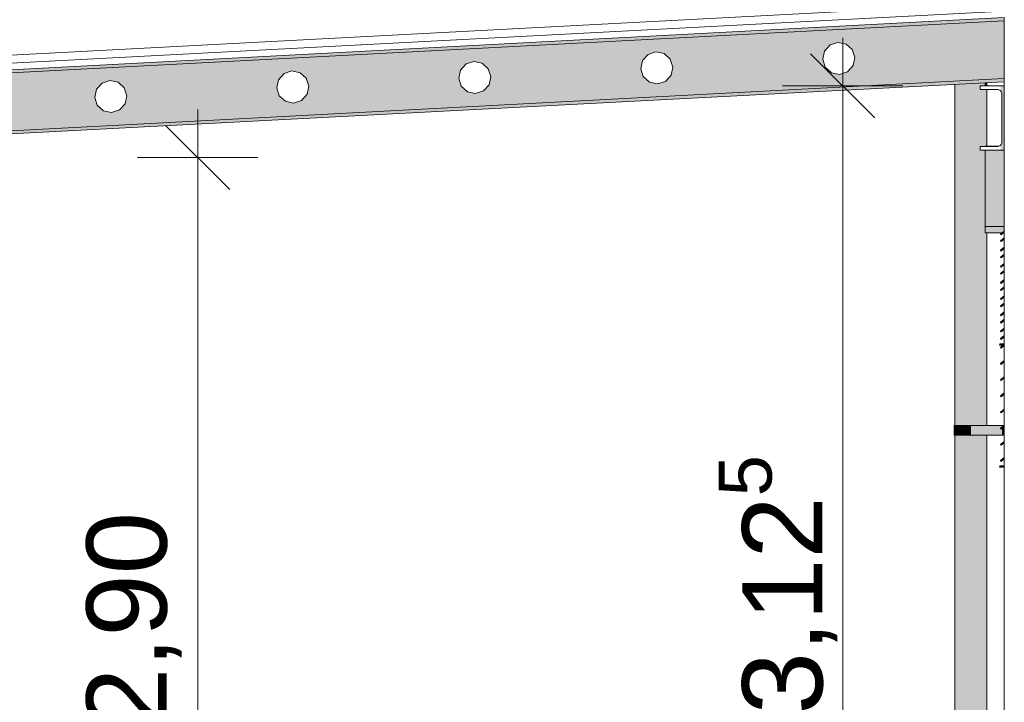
# Model space of a CAD drawing. Header units: metres. Extents: x -52 to 321, y -8 to 26.
# Tile 175 of 256: x 293.95 to 297.02, y 1.16 to 3.29. Entities that reach past the tile are written whole.
import ezdxf

# ---------------------------------------------------------------- set-up
doc = ezdxf.new("R2010")
doc.units = ezdxf.units.M
doc.header["$MEASUREMENT"] = 0
for name, color, linetype in [('10 Wand außen', 7, 'Continuous'), ('30 Dachaufbau', 7, 'Continuous'), ('30 Dachentwässerung', 7, 'Continuous'), ('30 Dachstuhl', 7, 'Continuous'), ('94 Genehmigungsplanung Bemaßung', 7, 'Continuous')]:
    doc.layers.add(name, color=color, linetype=linetype)
doc.styles.add('ERSTELLTER_STIL_2', font='arial.ttf')
doc.dimstyles.new('ERSTELLTER_STIL__3', dxfattribs={"dimtxt": 0.25, "dimasz": 0.19, "dimexe": 0.18, "dimexo": 0.1, "dimgap": 0, "dimtad": 1, "dimzin": 0, "dimdsep": 46, "dimtxsty": 'ERSTELLTER_STIL_2', "dimblk": 'ARROWHEAD_6', "dimblk1": 'ARROWHEAD_6', "dimblk2": 'ARROWHEAD_6', "dimcen": 0.09, "dimclrd": 7, "dimclre": 7, "dimclrt": 7, "dimazin": 0, "dimtfac": 1, "dimtdec": 4, "dimtmove": 0, "dimatfit": 3, "dimfxl": 1, "dimtolj": 1, "dimtzin": 0, "dimarcsym": 0})

# ---------------------------------------------------------------- blocks, each defined once
blk = doc.blocks.new('*D56', base_point=(33626.1154, -0.0027))
at = {"layer": '94 Genehmigungsplanung Bemaßung', "color": 7, "linetype": 'Continuous', "lineweight": 13}
for p, q in [((294.5046, 2.8619), (294.5046, 3.0119)), ((294.6046, 2.7619), (294.4046, 2.9619)), ((294.6921, 2.8619), (294.3171, 2.8619)), ((294.5046, -0.0381), (294.5046, 2.8619)), ((294.4046, 0.0619), (294.6046, -0.1381)), ((294.6921, -0.0381), (294.3171, -0.0381)), ((294.5046, -0.1881), (294.5046, -0.0381))]:
    blk.add_line(p, q, dxfattribs=at)
at = {"layer": '94 Genehmigungsplanung Bemaßung', "color": 7, "lineweight": 13, "insert": (294.4546, 1.0783), "char_height": 0.25, "attachment_point": 7, "rotation": 90, "style": 'ERSTELLTER_STIL_2'}
blk.add_mtext('\\A1;{\\pql;\\fArial|b0|i0|c0|p0;\\W1.000000;2,90}', dxfattribs=at)
blk = doc.blocks.new('ARROWHEAD_6')
at = {"color": 0, "linetype": 'Continuous', "lineweight": 0}
for p, q in [((-0.5, -0.5), (0.5, 0.5)), ((0, 0), (-1, 0))]:
    blk.add_line(p, q, dxfattribs=at)
blk = doc.blocks.new('*D57', base_point=(33626.1154, -0.0027))
at = {"layer": '94 Genehmigungsplanung Bemaßung', "color": 7, "linetype": 'Continuous', "lineweight": 13}
for p, q in [((296.5131, 3.0852), (296.5131, 3.2352)), ((296.6131, 2.9852), (296.4131, 3.1852)), ((296.7006, 3.0852), (296.3256, 3.0852)), ((296.5131, -0.0381), (296.5131, 3.0852)), ((296.4131, 0.0619), (296.6131, -0.1381)), ((296.7006, -0.0381), (296.3256, -0.0381)), ((296.5131, -0.1881), (296.5131, -0.0381))]:
    blk.add_line(p, q, dxfattribs=at)
at = {"layer": '94 Genehmigungsplanung Bemaßung', "color": 7, "lineweight": 13, "insert": (296.523, 1.127), "char_height": 0.25, "attachment_point": 7, "rotation": 90, "style": 'ERSTELLTER_STIL_2'}
blk.add_mtext('\\A1;{\\pql;\\fArial|b0|i0|c0|p0;\\W1.000000;3,12\\fArial|b0|i0|c0|p0;\\W1.000000;\\A1{\\H.66x;\\S5^  ;}}', dxfattribs=at)

msp = doc.modelspace()

# ---------------------------------------------------------------- hatches: boundary and pattern name
at = {"layer": '10 Wand außen', "linetype": 'Continuous', "lineweight": 0, "true_color": 0x000000}
for points in [[(296.9561, 2.8973), (296.9561, 2.8967), (296.9966, 2.8967), (296.9985, 2.8973)], [(297.0161, 2.8852), (296.9561, 2.8852), (296.9561, 2.6473), (297.0161, 2.6473)], [(296.9561, 2.6473), (296.9561, 2.6273), (297.0088, 2.6273), (297.0161, 2.6331), (297.0161, 2.6473), (296.9611, 2.6473)], [(297.0043, 2.6237), (297.0058, 2.6211), (297.0161, 2.6293), (297.0161, 2.6331)], [(297.0043, 2.6025), (297.0058, 2.5999), (297.0161, 2.6081), (297.0161, 2.6119)], [(297.0161, 2.6293), (297.0135, 2.6273), (297.0161, 2.6273)], [(297.0043, 2.5733), (297.0058, 2.5707), (297.0161, 2.5789), (297.0161, 2.5826)], [(297.0043, 2.5518), (297.0058, 2.5492), (297.0161, 2.5573), (297.0161, 2.5611)], [(297.0043, 2.5229), (297.0058, 2.5203), (297.0161, 2.5284), (297.0161, 2.5322)], [(297.0043, 2.501), (297.0058, 2.4984), (297.0161, 2.5066), (297.0161, 2.5103)], [(297.0043, 2.4725), (297.0058, 2.4699), (297.0161, 2.478), (297.0161, 2.4818)], [(297.0043, 2.4502), (297.0058, 2.4476), (297.0161, 2.4558), (297.0161, 2.4596)], [(297.0043, 2.422), (297.0058, 2.4194), (297.0161, 2.4276), (297.0161, 2.4314)], [(297.0043, 2.3995), (297.0058, 2.3969), (297.0161, 2.405), (297.0161, 2.4088)], [(297.0043, 2.3716), (297.0058, 2.369), (297.0161, 2.3771), (297.0161, 2.3809)], [(297.0043, 2.3487), (297.0058, 2.3461), (297.0161, 2.3543), (297.0161, 2.358)], [(297.0043, 2.3212), (297.0058, 2.3186), (297.0161, 2.3267), (297.0161, 2.3305)], [(297.0043, 2.2979), (297.0058, 2.2953), (297.0161, 2.3035), (297.0161, 2.3073)], [(297.0026, 2.2788), (297.0011, 2.2788), (297.0011, 2.2773), (297.0125, 2.2773), (297.0161, 2.2801), (297.0161, 2.2818), (297.0026, 2.2818)], [(297.0043, 2.2707), (297.0058, 2.2682), (297.0161, 2.2763), (297.0161, 2.2801)], [(297.0043, 2.2203), (297.0058, 2.2177), (297.0161, 2.2259), (297.0161, 2.2297)], [(297.0043, 2.1699), (297.0058, 2.1673), (297.0161, 2.1754), (297.0161, 2.1792)], [(297.0043, 2.1195), (297.0058, 2.1169), (297.0161, 2.125), (297.0161, 2.1288)], [(297.0043, 2.069), (297.0058, 2.0664), (297.0161, 2.0746), (297.0161, 2.0784)], [(297.0043, 2.0186), (297.0058, 2.016), (297.0161, 2.0242), (297.0161, 2.028)], [(297.0043, 1.9682), (297.0058, 1.9656), (297.0161, 1.9737), (297.0161, 1.9775)], [(297.0026, 1.8988), (297.0011, 1.8988), (297.0011, 1.8973), (297.0161, 1.8973), (297.0161, 1.9018), (297.0026, 1.9018)], [(297.0043, 1.9178), (297.0058, 1.9152), (297.0161, 1.9233), (297.0161, 1.9271)]]:
    msp.add_hatch(color=18, dxfattribs=at).paths.add_polyline_path(points)
at = {"layer": '30 Dachentwässerung', "linetype": 'Continuous', "lineweight": 0, "true_color": 0x000000}
for points in [[(296.8688, 3.09), (296.8621, 3.0897), (296.8621, 2.0273), (296.8688, 2.0273)], [(296.8688, 2.0273), (296.8871, 2.0273), (296.8871, 3.091), (296.8688, 3.09)], [(296.8871, 2.0273), (296.9121, 2.0273), (296.9121, 3.0923), (296.8871, 3.091)], [(296.9121, 3.0923), (296.9121, 2.0273), (296.9371, 2.0273), (296.9371, 3.0936)], [(296.9371, 2.0273), (296.9554, 2.0273), (296.9554, 2.8852), (296.9411, 2.8852), (296.9411, 2.8967), (296.9554, 2.8967), (296.9554, 3.0737), (296.9411, 3.0737), (296.9411, 3.0852), (296.9554, 3.0852), (296.9554, 3.0946), (296.9371, 3.0936)], [(296.9554, 3.0852), (296.9621, 3.0852), (296.9621, 3.0949), (296.9554, 3.0946)], [(296.9621, 3.0737), (296.9554, 3.0737), (296.9554, 2.8967), (296.9561, 2.8967), (296.9561, 2.8973), (296.9621, 2.8973)], [(296.9554, 2.0273), (296.9621, 2.0273), (296.9621, 2.6273), (296.9611, 2.6273), (296.9561, 2.6273), (296.9561, 2.8852), (296.9554, 2.8852)], [(296.8669, 1.9973), (296.8669, 2.0273), (296.86, 2.0273), (296.86, 1.9973)], [(296.886, 1.9973), (296.886, 2.0273), (296.8669, 2.0273), (296.8669, 1.9973)], [(296.912, 1.9973), (296.912, 2.0273), (296.886, 2.0273), (296.886, 1.9973)], [(296.912, 2.0273), (296.912, 1.9973), (297.01, 1.9973), (297.01, 2.0193), (297.0058, 2.016), (297.0043, 2.0186), (297.01, 2.0231), (297.01, 2.0273)], [(297.01, 2.0273), (297.01, 2.0231), (297.012, 2.0247), (297.012, 2.0273)], [(296.8688, 1.9973), (296.8621, 1.9973), (296.8621, 0.3273), (296.8688, 0.3273)], [(296.8688, 0.3273), (296.8871, 0.3273), (296.8871, 1.9973), (296.8688, 1.9973)], [(296.8871, 0.3273), (296.9121, 0.3273), (296.9121, 1.9973), (296.8871, 1.9973)], [(296.9121, 1.9973), (296.9121, 0.3273), (296.9371, 0.3273), (296.9371, 1.9973)], [(296.9371, 1.9973), (296.9371, 0.3273), (296.9554, 0.3273), (296.9554, 1.9973)], [(296.9621, 1.9973), (296.9554, 1.9973), (296.9554, 0.3273), (296.9621, 0.3273)], [(297.01, 1.9973), (297.012, 1.9973), (297.012, 2.0209), (297.01, 2.0193)]]:
    msp.add_hatch(color=18, dxfattribs=at).paths.add_polyline_path(points)
at = {"layer": '30 Dachstuhl', "linetype": 'Continuous', "lineweight": 0, "true_color": 0x000000}
for points in [[(294.4197, 3.2067), (294.4197, 3.2067), (297.0092, 3.3424), (297.0092, 3.3424)], [(292.0175, 3.057), (292.0176, 3.0558), (297.0107, 3.3175), (297.0107, 3.3186)], [(292.0173, 3.026), (297.0161, 3.288), (297.0161, 3.2977), (292.0184, 3.0358), (292.0184, 3.0361), (292.0173, 3.036)], [(292.0173, 2.8358), (292.4656, 2.8593), (292.4656, 2.8619), (292.5161, 2.8619), (297.0161, 3.0977), (297.0161, 3.1078), (292.0173, 2.8458)], [(297.0049, 3.0852), (297.0049, 3.0696), (297.0065, 3.068), (297.0081, 3.0622), (297.0081, 2.9082), (297.0065, 2.9025), (297.0049, 2.9008), (297.0049, 2.8852), (297.0161, 2.8852), (297.0161, 3.0852)]]:
    msp.add_hatch(color=18, dxfattribs=at).paths.add_polyline_path(points)
h = msp.add_hatch(color=18, dxfattribs=at)
h.paths.add_polyline_path([(292.0173, 2.8458), (297.0161, 3.1078), (297.0161, 3.288), (292.0173, 3.026)])
h.paths.add_polyline_path([(292.4841, 2.9604), (292.4895, 2.9857), (292.5068, 3.0049), (292.5314, 3.0129), (292.5567, 3.0075), (292.576, 2.9902), (292.584, 2.9656), (292.5786, 2.9403), (292.5613, 2.921), (292.5367, 2.9131), (292.5113, 2.9184), (292.4921, 2.9358)], flags=0)
h.paths.add_polyline_path([(293.0588, 2.9654), (293.0508, 2.9901), (293.0561, 3.0154), (293.0735, 3.0346), (293.0981, 3.0426), (293.1234, 3.0372), (293.1426, 3.0199), (293.1506, 2.9953), (293.1452, 2.97), (293.1279, 2.9507), (293.1033, 2.9427), (293.078, 2.9481)], flags=0)
h.paths.add_polyline_path([(293.6254, 2.9951), (293.6174, 3.0198), (293.6228, 3.0451), (293.6401, 3.0643), (293.6647, 3.0723), (293.69, 3.0669), (293.7093, 3.0496), (293.7173, 3.025), (293.7119, 2.9997), (293.6946, 2.9804), (293.67, 2.9724), (293.6446, 2.9778)], flags=0)
h.paths.add_polyline_path([(294.1921, 3.0248), (294.1841, 3.0495), (294.1894, 3.0748), (294.2068, 3.094), (294.2314, 3.102), (294.2567, 3.0966), (294.2759, 3.0793), (294.2839, 3.0547), (294.2785, 3.0294), (294.2612, 3.0101), (294.2366, 3.0021), (294.2113, 3.0075)], flags=0)
h.paths.add_polyline_path([(294.7507, 3.0792), (294.7561, 3.1045), (294.7734, 3.1237), (294.798, 3.1317), (294.8233, 3.1263), (294.8426, 3.109), (294.8506, 3.0844), (294.8452, 3.0591), (294.8279, 3.0398), (294.8033, 3.0318), (294.7779, 3.0372), (294.7587, 3.0545)], flags=0)
h.paths.add_polyline_path([(295.3254, 3.0842), (295.3174, 3.1089), (295.3227, 3.1342), (295.3401, 3.1534), (295.3647, 3.1614), (295.39, 3.156), (295.4092, 3.1387), (295.4172, 3.1141), (295.4119, 3.0888), (295.3945, 3.0695), (295.3699, 3.0615), (295.3446, 3.0669)], flags=0)
h.paths.add_polyline_path([(295.892, 3.1139), (295.884, 3.1385), (295.8894, 3.1639), (295.9067, 3.1831), (295.9313, 3.1911), (295.9567, 3.1857), (295.9759, 3.1684), (295.9839, 3.1438), (295.9785, 3.1185), (295.9612, 3.0992), (295.9366, 3.0912), (295.9113, 3.0966)], flags=0)
h.paths.add_polyline_path([(296.4587, 3.1436), (296.4507, 3.1682), (296.4561, 3.1936), (296.4734, 3.2128), (296.498, 3.2208), (296.5233, 3.2154), (296.5425, 3.1981), (296.5505, 3.1735), (296.5452, 3.1482), (296.5278, 3.1289), (296.5032, 3.1209), (296.4779, 3.1263)], flags=0)

# ---------------------------------------------------------------- linework, layer by layer
at = {"layer": '10 Wand außen', "color": 7, "linetype": 'Continuous', "lineweight": 13}
for p, q in [((297.0161, -0.0027), (297.0161, 3.2977)), ((296.9561, 2.8967), (296.9561, 2.8973)), ((296.9561, 2.8973), (296.9985, 2.8973)), ((296.9561, 2.6473), (296.9561, 2.8852)), ((296.9611, 2.6473), (296.9561, 2.6473)), ((296.9561, 2.6273), (296.9561, 2.6473)), ((297.0161, 2.6473), (296.9611, 2.6473)), ((296.9611, 2.6273), (296.9561, 2.6273)), ((297.0088, 2.6273), (296.9611, 2.6273)), ((297.0161, 2.6331), (297.0043, 2.6237)), ((297.0043, 2.6237), (297.0058, 2.6211)), ((297.0161, 2.6119), (297.0043, 2.6025)), ((297.0058, 2.6211), (297.0161, 2.6293)), ((297.0058, 2.5999), (297.0161, 2.6081)), ((297.0161, 2.6273), (297.0135, 2.6273)), ((297.0043, 2.6025), (297.0058, 2.5999)), ((297.0161, 2.5826), (297.0043, 2.5733)), ((297.0058, 2.5707), (297.0161, 2.5789)), ((297.0043, 2.5733), (297.0058, 2.5707)), ((297.0161, 2.5611), (297.0043, 2.5518)), ((297.0043, 2.5518), (297.0058, 2.5492)), ((297.0058, 2.5492), (297.0161, 2.5573)), ((297.0161, 2.5322), (297.0043, 2.5229)), ((297.0043, 2.5229), (297.0058, 2.5203)), ((297.0058, 2.5203), (297.0161, 2.5284)), ((297.0161, 2.5103), (297.0043, 2.501)), ((297.0043, 2.501), (297.0058, 2.4984)), ((297.0058, 2.4984), (297.0161, 2.5066)), ((297.0161, 2.4818), (297.0043, 2.4725)), ((297.0043, 2.4725), (297.0058, 2.4699)), ((297.0161, 2.4596), (297.0043, 2.4502)), ((297.0058, 2.4699), (297.0161, 2.478)), ((297.0058, 2.4476), (297.0161, 2.4558)), ((297.0043, 2.4502), (297.0058, 2.4476)), ((297.0161, 2.4314), (297.0043, 2.422)), ((297.0043, 2.422), (297.0058, 2.4194)), ((297.0058, 2.4194), (297.0161, 2.4276)), ((297.0161, 2.4088), (297.0043, 2.3995)), ((297.0043, 2.3995), (297.0058, 2.3969)), ((297.0058, 2.3969), (297.0161, 2.405)), ((297.0161, 2.3809), (297.0043, 2.3716)), ((297.0043, 2.3716), (297.0058, 2.369)), ((297.0058, 2.369), (297.0161, 2.3771)), ((297.0161, 2.358), (297.0043, 2.3487)), ((297.0043, 2.3487), (297.0058, 2.3461)), ((297.0161, 2.3305), (297.0043, 2.3212)), ((297.0058, 2.3461), (297.0161, 2.3543)), ((297.0043, 2.3212), (297.0058, 2.3186)), ((297.0161, 2.3073), (297.0043, 2.2979)), ((297.0058, 2.3186), (297.0161, 2.3267)), ((297.0058, 2.2953), (297.0161, 2.3035)), ((297.0026, 2.2788), (297.0011, 2.2788)), ((297.0011, 2.2788), (297.0011, 2.2773)), ((297.0011, 2.2773), (297.0125, 2.2773)), ((297.0161, 2.2818), (297.0026, 2.2818)), ((297.0026, 2.2818), (297.0026, 2.2788)), ((297.0043, 2.2979), (297.0058, 2.2953)), ((297.0161, 2.2801), (297.0043, 2.2707)), ((297.0043, 2.2707), (297.0058, 2.2682)), ((297.0058, 2.2682), (297.0161, 2.2763)), ((297.0161, 2.2297), (297.0043, 2.2203)), ((297.0043, 2.2203), (297.0058, 2.2177)), ((297.0058, 2.2177), (297.0161, 2.2259)), ((297.0161, 2.1792), (297.0043, 2.1699)), ((297.0043, 2.1699), (297.0058, 2.1673)), ((297.0058, 2.1673), (297.0161, 2.1754)), ((297.0161, 2.1288), (297.0043, 2.1195)), ((297.0043, 2.1195), (297.0058, 2.1169)), ((297.0058, 2.1169), (297.0161, 2.125)), ((297.0161, 2.0784), (297.0043, 2.069)), ((297.0043, 2.069), (297.0058, 2.0664)), ((297.0058, 2.0664), (297.0161, 2.0746)), ((297.0161, 2.028), (297.0043, 2.0186)), ((297.0058, 2.016), (297.0161, 2.0242)), ((297.0043, 2.0186), (297.0058, 2.016)), ((297.0161, 1.9775), (297.0043, 1.9682)), ((297.0043, 1.9682), (297.0058, 1.9656)), ((297.0058, 1.9656), (297.0161, 1.9737)), ((297.0161, 1.9018), (297.0026, 1.9018)), ((297.0026, 1.9018), (297.0026, 1.8988)), ((297.0161, 1.9271), (297.0043, 1.9178)), ((297.0043, 1.9178), (297.0058, 1.9152)), ((297.0058, 1.9152), (297.0161, 1.9233)), ((297.0026, 1.8988), (297.0011, 1.8988)), ((297.0011, 1.8988), (297.0011, 1.8973)), ((297.0011, 1.8973), (297.0161, 1.8973))]:
    msp.add_line(p, q, dxfattribs=at)
at = {"layer": '30 Dachaufbau', "color": 7, "linetype": 'Continuous', "lineweight": 13}
for p, q in [((292.0173, 3.0558), (297.0161, 3.3178)), ((292.0184, 3.0358), (297.0161, 3.2977))]:
    msp.add_line(p, q, dxfattribs=at)
at = {"layer": '30 Dachentwässerung', "color": 7, "linetype": 'Continuous', "lineweight": 13}
for p, q in [((296.8621, 3.0897), (296.8621, 2.0273)), ((296.9621, 3.0949), (296.9621, 3.0852)), ((296.9621, 3.0737), (296.9621, 2.8973)), ((296.9621, 2.6273), (296.9621, 2.0273)), ((296.8669, 2.0273), (296.86, 2.0273)), ((296.86, 1.9973), (296.86, 2.0273)), ((296.886, 2.0273), (296.8669, 2.0273)), ((296.912, 2.0273), (296.886, 2.0273)), ((297.01, 2.0273), (296.912, 2.0273)), ((297.012, 2.0273), (297.01, 2.0273)), ((297.01, 2.0231), (297.01, 2.0273)), ((297.012, 2.0247), (297.012, 2.0273)), ((296.8669, 1.9973), (296.86, 1.9973)), ((296.8621, 1.9973), (296.8621, 0.3273)), ((296.886, 1.9973), (296.8669, 1.9973)), ((296.912, 1.9973), (296.886, 1.9973)), ((297.01, 1.9973), (296.912, 1.9973)), ((296.9621, 1.9973), (296.9621, 0.3273)), ((297.01, 1.9973), (297.01, 2.0193)), ((297.012, 1.9973), (297.01, 1.9973)), ((297.012, 1.9973), (297.012, 2.0209))]:
    msp.add_line(p, q, dxfattribs=at)
at = {"layer": '30 Dachstuhl', "color": 7, "linetype": 'Continuous', "lineweight": 13}
for p, q in [((292.016, 3.0808), (297.0092, 3.3424)), ((292.0163, 3.0808), (297.0094, 3.3424)), ((292.0173, 3.026), (297.0161, 3.288)), ((296.4734, 3.2128), (296.498, 3.2208)), ((296.498, 3.2208), (296.498, 3.2208)), ((296.498, 3.2208), (296.5233, 3.2154)), ((295.9067, 3.1831), (295.9313, 3.1911)), ((295.9313, 3.1911), (295.9313, 3.1911)), ((295.9313, 3.1911), (295.9567, 3.1857)), ((296.4507, 3.1682), (296.4561, 3.1936)), ((296.4561, 3.1936), (296.4734, 3.2128)), ((296.5233, 3.2154), (296.5425, 3.1981)), ((296.5425, 3.1981), (296.5505, 3.1735)), ((295.3401, 3.1534), (295.3647, 3.1614)), ((295.3647, 3.1614), (295.3647, 3.1614)), ((295.3647, 3.1614), (295.39, 3.156)), ((295.884, 3.1385), (295.8894, 3.1639)), ((295.8894, 3.1639), (295.9067, 3.1831)), ((295.9567, 3.1857), (295.9759, 3.1684)), ((295.9759, 3.1684), (295.9839, 3.1438)), ((296.4587, 3.1436), (296.4507, 3.1682)), ((296.5505, 3.1735), (296.5452, 3.1482)), ((294.7734, 3.1237), (294.798, 3.1317)), ((294.798, 3.1317), (294.798, 3.1317)), ((294.798, 3.1317), (294.8233, 3.1263)), ((295.3174, 3.1089), (295.3227, 3.1342)), ((295.3227, 3.1342), (295.3401, 3.1534)), ((295.39, 3.156), (295.4092, 3.1387)), ((295.4092, 3.1387), (295.4172, 3.1141)), ((295.892, 3.1139), (295.884, 3.1385)), ((295.9839, 3.1438), (295.9785, 3.1185)), ((296.4779, 3.1263), (296.4587, 3.1436)), ((296.5278, 3.1289), (296.5032, 3.1209)), ((296.5452, 3.1482), (296.5278, 3.1289)), ((297.0161, 3.1078), (292.0173, 2.8458)), ((292.5161, 2.8619), (297.0161, 3.0977)), ((294.2068, 3.094), (294.2314, 3.102)), ((294.2314, 3.102), (294.2314, 3.102)), ((294.2314, 3.102), (294.2567, 3.0966)), ((294.2567, 3.0966), (294.2759, 3.0793)), ((294.7507, 3.0792), (294.7561, 3.1045)), ((294.7561, 3.1045), (294.7734, 3.1237)), ((294.8233, 3.1263), (294.8426, 3.109)), ((294.8426, 3.109), (294.8506, 3.0844)), ((295.3254, 3.0842), (295.3174, 3.1089)), ((295.4172, 3.1141), (295.4119, 3.0888)), ((295.9113, 3.0966), (295.892, 3.1139)), ((295.9113, 3.0966), (295.9113, 3.0966)), ((295.9366, 3.0912), (295.9113, 3.0966)), ((295.9612, 3.0992), (295.9366, 3.0912)), ((295.9785, 3.1185), (295.9612, 3.0992)), ((296.4779, 3.1263), (296.4779, 3.1263)), ((296.5032, 3.1209), (296.4779, 3.1263)), ((296.5032, 3.1209), (296.5032, 3.1209)), ((294.1841, 3.0495), (294.1894, 3.0748)), ((294.1894, 3.0748), (294.2068, 3.094)), ((294.2759, 3.0793), (294.2839, 3.0547)), ((294.7587, 3.0545), (294.7507, 3.0792)), ((294.8506, 3.0844), (294.8452, 3.0591)), ((295.3446, 3.0669), (295.3254, 3.0842)), ((295.3446, 3.0669), (295.3446, 3.0669)), ((295.3699, 3.0615), (295.3446, 3.0669)), ((295.3945, 3.0695), (295.3699, 3.0615)), ((295.4119, 3.0888), (295.3945, 3.0695)), ((295.9366, 3.0912), (295.9366, 3.0912)), ((296.9411, 3.0737), (296.9411, 3.0852)), ((296.9411, 3.0852), (297.0161, 3.0852)), ((296.9966, 3.0737), (296.9411, 3.0737)), ((297.0023, 3.0722), (296.9966, 3.0737)), ((297.0065, 3.068), (297.0023, 3.0722)), ((297.0081, 3.0622), (297.0065, 3.068)), ((294.1921, 3.0248), (294.1841, 3.0495)), ((294.2839, 3.0547), (294.2785, 3.0294)), ((294.7779, 3.0372), (294.7587, 3.0545)), ((294.778, 3.0372), (294.7779, 3.0372)), ((294.8033, 3.0318), (294.7779, 3.0372)), ((294.8279, 3.0398), (294.8033, 3.0318)), ((294.8452, 3.0591), (294.8279, 3.0398)), ((295.3699, 3.0615), (295.3699, 3.0615)), ((297.0081, 2.9082), (297.0081, 3.0622)), ((294.2113, 3.0075), (294.1921, 3.0248)), ((294.2113, 3.0075), (294.2113, 3.0075)), ((294.2366, 3.0021), (294.2113, 3.0075)), ((294.2612, 3.0101), (294.2366, 3.0021)), ((294.2785, 3.0294), (294.2612, 3.0101)), ((294.8033, 3.0318), (294.8033, 3.0318)), ((294.2366, 3.0021), (294.2366, 3.0021)), ((296.9411, 2.8852), (296.9411, 2.8967)), ((296.9411, 2.8967), (296.9966, 2.8967)), ((297.0161, 2.8852), (296.9411, 2.8852)), ((296.9966, 2.8967), (297.0023, 2.8983)), ((297.0023, 2.8983), (297.0065, 2.9025)), ((297.0065, 2.9025), (297.0081, 2.9082))]:
    msp.add_line(p, q, dxfattribs=at)

# ---------------------------------------------------------------- dimensions: what is measured, and where the dimension line sits
at = {"layer": '94 Genehmigungsplanung Bemaßung', "color": 7, "linetype": 'Continuous', "lineweight": 13}
for base, p1, p2, picture, middle in [((296.5131, 3.0852), (292.5656, -0.0381), (297.0161, 3.0852), '*D57', (296.3381, 1.7872)), ((294.5046, 2.8619), (292.5297, -0.0381), (292.5656, 2.8619), '*D56', (294.3296, 1.4019))]:
    dim = msp.add_linear_dim(base=base, p1=p1, p2=p2, angle=90, dimstyle='ERSTELLTER_STIL__3', dxfattribs=at)
    dim.commit()
    dim.dimension.update_dxf_attribs({"geometry": picture, "text_midpoint": middle, "dimtype": 160, "text_rotation": 90})

doc.saveas('drawing.dxf')
